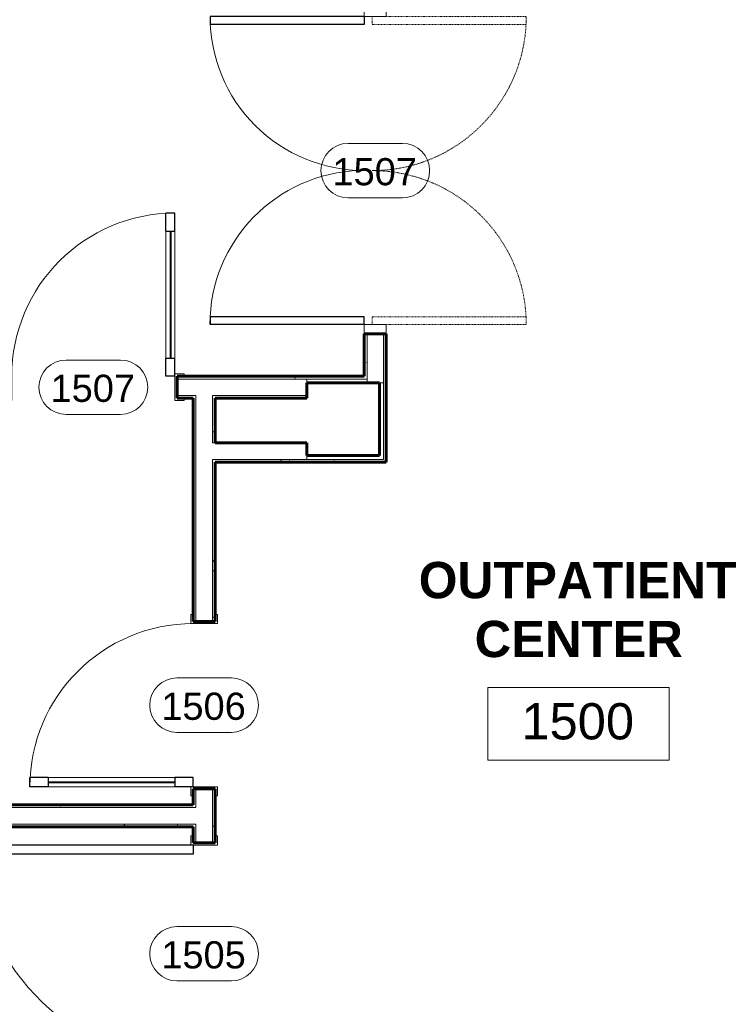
# Model space of a CAD drawing. Header units: inches. Extents: x -1969 to 2015, y -1363 to 1657.
# Tile 17 of 32: x -703 to -549, y 253 to 470. Entities that reach past the tile are written whole.
import ezdxf

# ---------------------------------------------------------------- set-up
doc = ezdxf.new("R2010")
doc.units = ezdxf.units.IN
doc.header["$MEASUREMENT"] = 0
doc.linetypes.add('Dash', pattern=[0.25, 0.125, -0.125])
for name, color, linetype, lineweight in [('A-AREA-IDEN', 2, 'Continuous', 9), ('A-DOOR', 31, 'Continuous', 18), ('A-DOOR-GLAZ', 31, 'Continuous', 40), ('A-DOOR-IDEN', 31, 'Continuous', 9), ('A-WALL', 113, 'Continuous', 18), ('A-WALL-PATT', 111, 'Continuous', 60), ('I-WALL', 2, 'Continuous', 18)]:
    doc.layers.add(name, color=color, linetype=linetype, lineweight=lineweight)
doc.styles.add('Arial', font='arial.ttf', dxfattribs={"height": 6})
doc.styles.add('Arial_1', font='arial.ttf', dxfattribs={"height": 8})
doc.styles.add('Arial_B', font='arialbd.ttf', dxfattribs={"height": 8})
pattern_1 = [(0, (0, 0), (20.48, 5.12), [0.845, -14.515, 0.845, -14.515, -81.92]), (0, (0, 0), (20.48, 5.12), [-30.72, 0.845, -29.875, 0.845, -14.515, -35.84]), (0, (0, 0), (20.48, 5.12), [-76.8, 0.845, -9.395, 0.845, -24.755]), (120, (7.68, 2.56), (-14.67405, 15.1762), [0.845, -14.515, 0.845, -14.515, -81.92]), (120, (7.68, 2.56), (-14.67405, 15.1762), [-30.72, 0.845, -29.875, 0.845, -14.515, -35.84]), (120, (7.68, 2.56), (-14.67405, 15.1762), [-76.8, 0.845, -9.395, 0.845, -24.755]), (240, (10.24, 12.8), (-5.80595, -20.2962), [0.845, -14.515, 0.845, -14.515, -81.92]), (240, (10.24, 12.8), (-5.80595, -20.2962), [-30.72, 0.845, -29.875, 0.845, -14.515, -35.84]), (240, (10.24, 12.8), (-5.80595, -20.2962), [-76.8, 0.845, -9.395, 0.845, -24.755])]

# ---------------------------------------------------------------- blocks, each defined once
blk = doc.blocks.new('Double-Glass-Dbl Acting-w-Metal-Frame - 68_ x 84_ - Full Glass-259310-GROUND FLOOR')
at = {"layer": 'A-DOOR', "linetype": 'Dash', "lineweight": 9}
for p, q in [((-34, 33.31), (-32.25, 33.31)), ((-34, -0.69), (-34, 33.31)), ((-32.25, -0.69), (-32.25, 33.31)), ((32.25, -0.69), (32.25, 33.31)), ((34, 33.31), (32.25, 33.31)), ((34, -0.69), (34, 33.31)), ((-34, -0.69), (-32.25, -0.69)), ((34, -0.69), (32.25, -0.69))]:
    blk.add_line(p, q, dxfattribs=at)
at = {"layer": 'A-DOOR'}
for p, q in [((-36, 2.44), (-34, 2.44)), ((-34, 2.44), (-34, -2.44)), ((34, -2.44), (34, 2.44)), ((34, 2.44), (36, 2.44)), ((-34, -2.44), (-36, -2.44)), ((36, -2.44), (34, -2.44))]:
    blk.add_line(p, q, dxfattribs=at)
at = {"layer": 'A-DOOR', "lineweight": 30}
for p, q in [((-34, -2.44), (-34, -36.44)), ((-34, -2.44), (-32.25, -2.44)), ((-32.25, -2.44), (-32.25, -36.44)), ((32.25, -2.44), (32.25, -36.44)), ((34, -2.44), (32.25, -2.44)), ((34, -2.44), (34, -36.44)), ((-34, -36.44), (-32.25, -36.44)), ((32.25, -36.44), (34, -36.44))]:
    blk.add_line(p, q, dxfattribs=at)
at = {"layer": 'A-DOOR', "linetype": 'Dash', "lineweight": 9}
for centre, start, end in [((-34, -0.69), 360, 90), ((34, -0.69), 90, 180)]:
    blk.add_arc(centre, 34, start, end, dxfattribs=at)
at = {"layer": 'A-DOOR', "lineweight": 9}
for centre, radius, start, end in [((-34, -2.44), 34, 270, 0), ((34, -2.44), 34.03, 181.6366, 270)]:
    blk.add_arc(centre, radius, start, end, dxfattribs=at)
blk = doc.blocks.new('Single-Glass-w-Metal-Frame - 36_ x 84_ Half Glass-218566-GROUND FLOOR')
at = {"layer": 'A-DOOR', "lineweight": 30}
for p, q in [((16, 34.4375), (16, 38.4375)), ((18, 38.4375), (16, 38.4375)), ((18, 34.4375), (18, 38.4375)), ((16, 34.4375), (18, 34.4375)), ((16, 6.4375), (18, 6.4375)), ((16, 2.4375), (16, 6.4375)), ((18, 2.4375), (18, 6.4375)), ((18, 2.4375), (16, 2.4375))]:
    blk.add_line(p, q, dxfattribs=at)
at = {"layer": 'A-DOOR', "lineweight": 9}
for p, q in [((16, 6.4375), (16, 34.4375)), ((18, 6.4375), (18, 34.4375))]:
    blk.add_line(p, q, dxfattribs=at)
at = {"layer": 'A-DOOR'}
for p, q in [((-18, 2.9375), (-20, 2.9375)), ((-20, 2.9375), (-20, 2.4375)), ((-18, -2.9375), (-18, 2.9375)), ((20, 2.9375), (18, 2.9375)), ((18, 2.9375), (18, -2.9375)), ((20, 2.4375), (20, 2.9375)), ((-20, -2.4375), (-20, -2.9375)), ((-20, -2.9375), (-18, -2.9375)), ((18, -2.9375), (20, -2.9375)), ((20, -2.9375), (20, -2.4375))]:
    blk.add_line(p, q, dxfattribs=at)
at = {"layer": 'A-DOOR', "lineweight": 9}
blk.add_arc((18, 2.4375), 36, 90, 180, dxfattribs=at)
at = {"layer": 'A-DOOR-GLAZ'}
blk.add_line((17, 34.4375), (17, 6.4375), dxfattribs=at)
blk = doc.blocks.new('Single-Glass-w-Metal-Frame - 36_ x 84_ Half Glass-218410-GROUND FLOOR')
at = {"layer": 'A-DOOR'}
for p, q in [((-20, 2.9375), (-18, 2.9375)), ((-20, 2.4375), (-20, 2.9375)), ((-18, 2.9375), (-18, -2.9375)), ((18, -2.9375), (18, 2.9375)), ((18, 2.9375), (20, 2.9375)), ((20, 2.9375), (20, 2.4375)), ((-20, -2.9375), (-20, -2.4375)), ((-18, -2.9375), (-20, -2.9375)), ((20, -2.9375), (18, -2.9375)), ((20, -2.4375), (20, -2.9375))]:
    blk.add_line(p, q, dxfattribs=at)
at = {"layer": 'A-DOOR', "lineweight": 30}
for p, q in [((16, -2.4375), (16, -6.4375)), ((18, -2.4375), (16, -2.4375)), ((18, -2.4375), (18, -6.4375)), ((16, -6.4375), (18, -6.4375)), ((16, -34.4375), (16, -38.4375)), ((16, -34.4375), (18, -34.4375)), ((18, -34.4375), (18, -38.4375)), ((18, -38.4375), (16, -38.4375))]:
    blk.add_line(p, q, dxfattribs=at)
at = {"layer": 'A-DOOR', "lineweight": 9}
for p, q in [((16, -6.4375), (16, -34.4375)), ((18, -6.4375), (18, -34.4375))]:
    blk.add_line(p, q, dxfattribs=at)
blk.add_arc((18, -2.4375), 36, 180, 270, dxfattribs=at)
at = {"layer": 'A-DOOR-GLAZ'}
blk.add_line((17, -34.4375), (17, -6.4375), dxfattribs=at)
blk = doc.blocks.new('Single-Flush-w-Metal-Frame - 48_ x 84_-260778-GROUND FLOOR')
at = {"layer": 'A-DOOR', "lineweight": 30}
for p, q in [((22, 2.44), (22, 50.46)), ((24, 50.46), (22, 50.46)), ((24, 2.44), (24, 50.46)), ((24, 2.44), (22, 2.44))]:
    blk.add_line(p, q, dxfattribs=at)
at = {"layer": 'A-DOOR'}
for p, q in [((-24, 2.94), (-26, 2.94)), ((-26, 2.94), (-26, 2.44)), ((-24, -2.94), (-24, 2.94)), ((26, 2.94), (24, 2.94)), ((24, 2.94), (24, -2.94)), ((26, 2.44), (26, 2.94)), ((-26, -2.44), (-26, -2.94)), ((-26, -2.94), (-24, -2.94)), ((24, -2.94), (26, -2.94)), ((26, -2.94), (26, -2.44))]:
    blk.add_line(p, q, dxfattribs=at)
at = {"layer": 'A-DOOR', "lineweight": 9}
blk.add_arc((24, 2.44), 48.07, 92.3847, 180, dxfattribs=at)
blk = doc.blocks.new('Room Tag - Room Tag-84095-GROUND FLOOR')
at = {"layer": 'A-AREA-IDEN'}
for p, q in [((-0.3125, -0.0625), (-0.3125, -0.3125)), ((-0.3125, -0.0625), (0.3125, -0.0625)), ((0.3125, -0.0625), (0.3125, -0.3125)), ((-0.3125, -0.3125), (0.3125, -0.3125))]:
    blk.add_line(p, q, dxfattribs=at)
blk = doc.blocks.new('Door Tag - Door Tag-41184-GROUND FLOOR')
at = {"layer": 'A-DOOR-IDEN'}
for p, q in [((-0.09375, 0.09375), (0.09375, 0.09375)), ((-0.09375, -0.09375), (0.09375, -0.09375))]:
    blk.add_line(p, q, dxfattribs=at)
for centre, start, end in [((-0.09375, 0), 90, 270), ((0.09375, 0), 270, 90)]:
    blk.add_arc(centre, 0.09375, start, end, dxfattribs=at)

msp = doc.modelspace()

# ---------------------------------------------------------------- hatches: boundary and pattern name
at = {"layer": 'A-WALL-PATT', "lineweight": 9}
h = msp.add_hatch(dxfattribs=at)
h.set_pattern_fill('FP_1', color=256, style=0, pattern_type=2)
h.set_pattern_definition(pattern_1)
h.paths.add_polyline_path([(-626.2124, 390.5392), (-626.2124, 400.5392), (-626.8374, 400.5392), (-626.8374, 390.5392)])
h.paths.add_polyline_path([(-626.8374, 472.5392), (-626.2124, 472.5392), (-626.2124, 570.1642), (-626.8374, 570.1642), (-626.8374, 562.4287)])
h = msp.add_hatch(dxfattribs=at)
h.set_pattern_fill('FP_1', color=256, style=0, pattern_type=2)
h.set_pattern_definition(pattern_1)
h.paths.add_polyline_path([(-621.9624, 389.6642), (-621.9624, 400.5392), (-622.5874, 400.5392), (-622.5874, 389.6642)])
h.paths.add_polyline_path([(-621.9624, 472.5392), (-621.9624, 483.1642), (-622.5874, 483.1642), (-622.5874, 472.5392)])
h.paths.add_polyline_path([(-622.5874, 486.7892), (-621.9624, 486.7892), (-621.9624, 570.1642), (-622.5874, 570.1642), (-622.5874, 562.4287)])
h = msp.add_hatch(dxfattribs=at)
h.set_pattern_fill('FP_1', color=256, style=0, pattern_type=2)
h.set_pattern_definition(pattern_1)
h.paths.add_polyline_path([(-731.9624, 390.5392), (-705.0874, 390.5392), (-705.0874, 391.1642), (-731.9624, 391.1642)])
h.paths.add_polyline_path([(-807.9624, 390.5392), (-791.9624, 390.5392), (-791.9624, 391.1642), (-807.9624, 391.1642)])
h.paths.add_polyline_path([(-668.0874, 390.5392), (-639.4624, 390.5392), (-639.4624, 391.1642), (-668.0874, 391.1642)])
h = msp.add_hatch(dxfattribs=at)
h.set_pattern_fill('FP_1', color=256, style=0, pattern_type=2)
h.set_pattern_definition(pattern_1)
h.paths.add_polyline_path([(-798.3472, 386.2892), (-791.9624, 386.2892), (-791.9624, 386.9142), (-807.9624, 386.9142), (-807.9624, 386.2892)])
h.paths.add_polyline_path([(-659.7124, 386.2892), (-639.4624, 386.2892), (-639.4624, 386.9142), (-660.3374, 386.9142), (-660.3374, 386.2892)])
h.paths.add_polyline_path([(-663.9624, 386.2892), (-663.9624, 386.9142), (-668.0874, 386.9142), (-668.0874, 386.2892), (-664.5874, 386.2892)])
h.paths.add_polyline_path([(-705.0874, 386.2892), (-705.0874, 386.9142), (-731.9624, 386.9142), (-731.9624, 386.2892), (-729.8722, 386.2892)])
h = msp.add_hatch(dxfattribs=at)
h.set_pattern_fill('FP_1', color=256, style=0, pattern_type=2)
h.set_pattern_definition(pattern_1)
h.paths.add_polyline_path([(-664.5874, 152.4142), (-663.9624, 152.4142), (-663.9624, 239.1642), (-664.5874, 239.1642)])
h.paths.add_polyline_path([(-664.5874, 288.1642), (-663.9624, 288.1642), (-663.9624, 292.2892), (-664.5874, 292.2892), (-664.5874, 291.6642)])
h.paths.add_polyline_path([(-663.9624, 295.9142), (-663.9624, 300.0392), (-664.5874, 300.0392), (-664.5874, 295.9142)])
h.paths.add_polyline_path([(-664.5874, 337.0392), (-663.9624, 337.0392), (-663.9624, 386.2892), (-664.5874, 386.2892), (-664.5874, 354.8064)])
h = msp.add_hatch(dxfattribs=at)
h.set_pattern_fill('FP_1', color=256, style=0, pattern_type=2)
h.set_pattern_definition(pattern_1)
h.paths.add_polyline_path([(-659.7124, 152.4142), (-659.7124, 227.4142), (-660.3374, 227.4142), (-660.3374, 152.4142)])
h.paths.add_polyline_path([(-660.3374, 231.6642), (-659.7124, 231.6642), (-659.7124, 239.1642), (-660.3374, 239.1642)])
h.paths.add_polyline_path([(-660.3374, 288.1642), (-659.7124, 288.1642), (-659.7124, 300.0392), (-660.3374, 300.0392)])
h.paths.add_polyline_path([(-660.3374, 337.0392), (-659.7124, 337.0392), (-659.7124, 372.7892), (-660.3374, 372.7892), (-660.3374, 354.8064)])
h.paths.add_polyline_path([(-659.7124, 376.4142), (-659.7124, 386.2892), (-660.3374, 386.2892), (-660.3374, 376.4142)])
h = msp.add_hatch(dxfattribs=at)
h.set_pattern_fill('FP_1', color=256, style=0, pattern_type=2)
h.set_pattern_definition(pattern_1)
h.paths.add_polyline_path([(-659.7124, 372.1642), (-639.4624, 372.1642), (-639.4624, 372.7892), (-659.7124, 372.7892)])
h = msp.add_hatch(dxfattribs=at)
h.set_pattern_fill('FP_1', color=256, style=0, pattern_type=2)
h.set_pattern_definition(pattern_1)
h.paths.add_polyline_path([(-639.4624, 372.1642), (-622.5874, 372.1642), (-622.5874, 372.7892), (-639.4624, 372.7892)])
h = msp.add_hatch(dxfattribs=at)
h.set_pattern_fill('FP_1', color=256, style=0, pattern_type=2)
h.set_pattern_definition(pattern_1)
h.paths.add_polyline_path([(-664.5874, 295.9142), (-664.5874, 296.5392), (-807.9624, 296.5392), (-807.9624, 295.9142), (-798.3472, 295.9142)])
h = msp.add_hatch(dxfattribs=at)
h.set_pattern_fill('FP_1', color=256, style=0, pattern_type=2)
h.set_pattern_definition(pattern_1)
h.paths.add_polyline_path([(-664.5874, 291.6642), (-664.5874, 292.2892), (-807.9624, 292.2892), (-807.9624, 291.6642), (-798.3472, 291.6642)])

# ---------------------------------------------------------------- linework, layer by layer
at = {"layer": 'A-WALL'}
for p, q in [((-626.2124, 389.6642), (-626.2124, 400.5392)), ((-622.5874, 400.5392), (-622.5874, 372.7892)), ((-668.0874, 390.5392), (-626.2124, 390.5392)), ((-639.4624, 389.6642), (-639.4624, 390.5392)), ((-623.4624, 389.6642), (-622.5874, 389.6642)), ((-668.0874, 386.9142), (-663.9624, 386.9142)), ((-663.9624, 386.9142), (-663.9624, 337.0392)), ((-660.3374, 386.9142), (-660.3374, 376.4142)), ((-660.3374, 386.9142), (-639.4624, 386.9142)), ((-660.3374, 376.4142), (-659.7124, 376.4142)), ((-660.3374, 372.7892), (-660.3374, 337.0392)), ((-660.3374, 372.7892), (-622.5874, 372.7892)), ((-639.4624, 372.7892), (-639.4624, 373.6642)), ((-663.9624, 300.0392), (-663.9624, 295.9142)), ((-660.3374, 300.0392), (-660.3374, 288.1642)), ((-808.5874, 295.9142), (-663.9624, 295.9142)), ((-808.5874, 292.2892), (-663.9624, 292.2892)), ((-663.9624, 292.2892), (-663.9624, 288.1642))]:
    msp.add_line(p, q, dxfattribs=at)
at = {"layer": 'I-WALL', "lineweight": 60}
for p, q in [((-626.8374, 400.5392), (-626.8374, 391.1642)), ((-621.9624, 400.5392), (-626.8374, 400.5392)), ((-621.9624, 372.1642), (-621.9624, 400.5392)), ((-626.8374, 391.1642), (-668.0874, 391.1642)), ((-668.0874, 391.1642), (-668.0874, 386.2892)), ((-639.4624, 386.2892), (-639.4624, 389.6642)), ((-639.4624, 389.6642), (-623.4624, 389.6642)), ((-623.4624, 389.6642), (-623.4624, 373.6642)), ((-668.0874, 386.2892), (-664.5874, 386.2892)), ((-664.5874, 386.2892), (-664.5874, 337.0392)), ((-659.7124, 376.4142), (-659.7124, 386.2892)), ((-659.7124, 386.2892), (-639.4624, 386.2892)), ((-639.4624, 376.4142), (-659.7124, 376.4142)), ((-639.4624, 373.6642), (-639.4624, 376.4142)), ((-659.7124, 337.0392), (-659.7124, 372.1642)), ((-659.7124, 372.1642), (-621.9624, 372.1642)), ((-623.4624, 373.6642), (-639.4624, 373.6642)), ((-664.5874, 337.0392), (-659.7124, 337.0392)), ((-659.7124, 300.0392), (-664.5874, 300.0392)), ((-664.5874, 300.0392), (-664.5874, 296.5392)), ((-659.7124, 288.1642), (-659.7124, 300.0392)), ((-664.5874, 296.5392), (-807.9624, 296.5392)), ((-807.9624, 291.6642), (-664.5874, 291.6642)), ((-664.5874, 291.6642), (-664.5874, 288.1642)), ((-664.5874, 288.1642), (-659.7124, 288.1642))]:
    msp.add_line(p, q, dxfattribs=at)

# ---------------------------------------------------------------- block references
at = {"layer": 'A-AREA-IDEN', "xscale": 63.99999999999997, "yscale": 63.99999999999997, "zscale": 63.99999999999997}
msp.add_blockref('Room Tag - Room Tag-84095-GROUND FLOOR', (-579.5659, 326.4331), dxfattribs=at)
at = {"layer": 'A-DOOR'}
for name, p, rotation in [('Double-Glass-Dbl Acting-w-Metal-Frame - 68_ x 84_ - Full Glass-259310-GROUND FLOOR', (-624.3999, 436.5392), 269.9999999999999), ('Single-Glass-w-Metal-Frame - 36_ x 84_ Half Glass-218410-GROUND FLOOR', (-662.1499, 318.5392), 269.9999999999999), ('Single-Flush-w-Metal-Frame - 48_ x 84_-260778-GROUND FLOOR', (-662.1499, 263.6642), 89.9999999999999)]:
    msp.add_blockref(name, p, dxfattribs=dict(at, rotation=rotation))
msp.add_blockref('Single-Glass-w-Metal-Frame - 36_ x 84_ Half Glass-218566-GROUND FLOOR', (-686.5874, 388.7267), dxfattribs=at)
at = {"layer": 'A-DOOR-IDEN', "xscale": 63.99999999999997, "yscale": 63.99999999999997, "zscale": 63.99999999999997}
for p in [(-624.3999, 436.5392), (-686.5874, 388.7267), (-662.1499, 318.5392), (-662.1499, 263.6642)]:
    msp.add_blockref('Door Tag - Door Tag-41184-GROUND FLOOR', p, dxfattribs=at)

# ---------------------------------------------------------------- texts
at = {"layer": 'A-AREA-IDEN', "char_height": 8, "attachment_point": 1, "style": 'Arial_B'}
for s, insert, width in [('OUTPATIENT', (-614.8091, 350.151), 85.244), ('CENTER', (-602.4758, 337.151), 55.348)]:
    msp.add_mtext(s, dxfattribs=dict(at, insert=insert, width=width))
at = {"layer": 'A-AREA-IDEN', "lineweight": 20, "insert": (-592.1715, 318.9824), "char_height": 8, "width": 29.896, "attachment_point": 1, "style": 'Arial_1'}
msp.add_mtext('1500', dxfattribs=at)
at = {"layer": 'A-DOOR-IDEN', "char_height": 6, "width": 22.624, "attachment_point": 1, "style": 'Arial'}
for s, insert in [('1507', (-633.8511, 439.3018)), ('1507', (-696.0386, 391.4893)), ('1506', (-671.6011, 321.3018)), ('1505', (-671.6011, 266.4268))]:
    msp.add_mtext(s, dxfattribs=dict(at, insert=insert))

doc.saveas('drawing.dxf')
